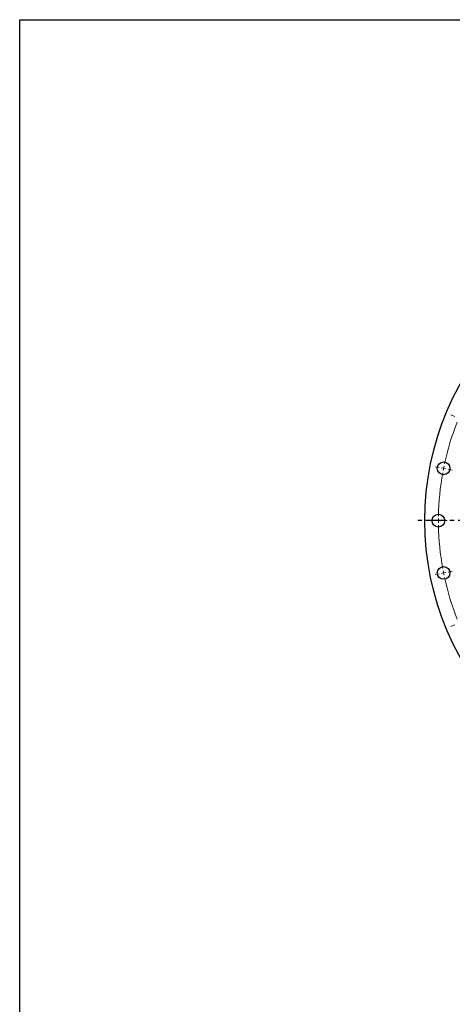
# Model space of a CAD drawing. Header units: millimetres. Extents: x -179 to 2644, y 4914 to 7187.
# Tile 4 of 11: x -179 to 297, y 6103 to 7187. Entities that reach past the tile are written whole.
import ezdxf

# ---------------------------------------------------------------- set-up
doc = ezdxf.new("R2010")
doc.units = ezdxf.units.MM
doc.header["$LTSCALE"] = 10
doc.linetypes.add('CENTER', pattern=[10.16, 6.35, -1.27, 1.27, -1.27])

msp = doc.modelspace()

# ---------------------------------------------------------------- linework, layer by layer
at = {"color": 0, "linetype": 'Continuous', "lineweight": 18}
for p, q in [((299.6, 6750.4), (295.4, 6752.1)), ((282.5, 6694.1), (278.1, 6695)), ((287.4, 6693.2), (285, 6693.6)), ((287.4, 6693.2), (289.9, 6692.7)), ((292.3, 6692.2), (296.7, 6691.3)), ((276.7, 6635.6), (272.2, 6635.6)), ((281.7, 6635.6), (279.2, 6635.6)), ((281.7, 6635.6), (284.2, 6635.6)), ((286.7, 6635.6), (291.2, 6635.6)), ((287.4, 6578.1), (285, 6577.6)), ((287.4, 6578.1), (289.9, 6578.5)), ((292.3, 6579), (296.7, 6579.9)), ((282.5, 6577.1), (278.1, 6576.2)), ((299.6, 6520.8), (295.4, 6519.1))]:
    msp.add_line(p, q, dxfattribs=at)
at = {"linetype": 'CENTER', "ltscale": 0.35}
msp.add_line((894.5, 6635.6), (259, 6635.6), dxfattribs=at)
msp.add_lwpolyline([(-179.1, 7186.9), (2643.8, 7186.9), (2643.8, 4913.7), (-179.1, 4913.7)], close=True)
at = {"color": 7, "linetype": 'Continuous', "lineweight": 25}
for centre, radius in [((576.7, 6635.6), 310), ((287.4, 6693.2), 7), ((281.7, 6635.6), 7), ((287.4, 6578.1), 7)]:
    msp.add_circle(centre, radius, dxfattribs=at)
at = {"color": 0, "linetype": 'Continuous', "lineweight": 18}
for start, end in [(158.4711, 167.7789), (169.7211, 179.0289), (168.75, 169.2356), (168.2644, 168.75), (179.5144, 180), (180, 180.4856), (180.9711, 190.2789), (190.7644, 191.25), (191.25, 191.7356), (192.2211, 201.5289)]:
    msp.add_arc((576.7, 6635.6), 295, start, end, dxfattribs=at)

doc.saveas('drawing.dxf')
